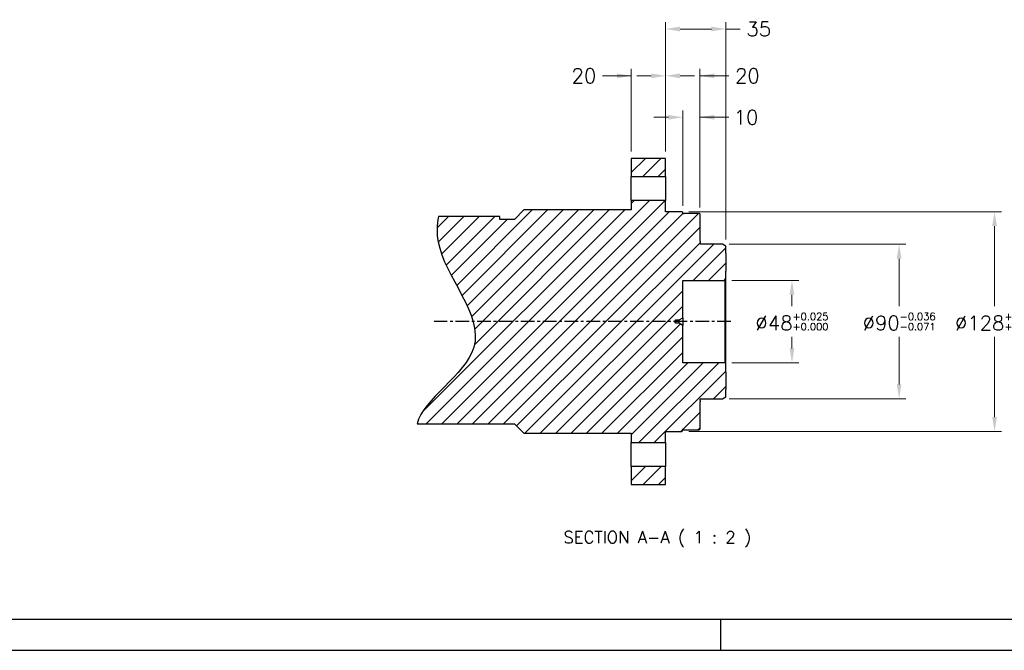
# Model space of a CAD drawing. Extents: x 18241 to 19925, y -4495 to -3297.
# Tile 2 of 24: x 18674 to 19247, y -4485 to -4117. Entities that reach past the tile are written whole.
import ezdxf

# ---------------------------------------------------------------- set-up
doc = ezdxf.new("R2010")
doc.units = 0
doc.header["$LTSCALE"] = 25.4
doc.linetypes.add('CENTER', pattern=[2, 1.25, -0.25, 0.25, -0.25])
doc.layers.get('0').update_dxf_attribs({"linetype": 'CONTINUOUS'})
doc.layers.get('Defpoints').update_dxf_attribs({"linetype": 'CONTINUOUS'})
doc.layers.add('ATA-CENTER', color=133, linetype='CENTER')
doc.layers.add('ATA-HATCH', color=252, linetype='CONTINUOUS')
doc.layers.add('ATA-DIM', color=252, linetype='CONTINUOUS', lineweight=25)
doc.layers.add('ATA-TEXT', color=7, linetype='CONTINUOUS', lineweight=25)
doc.styles.get("Standard").update_dxf_attribs({"font": 'simplex.shx'})
doc.dimstyles.new('ata_A1', dxfattribs={"dimtxt": 4.2, "dimasz": 4.2, "dimexe": 2, "dimexo": 2, "dimgap": 2, "dimtad": 0, "dimtih": 1, "dimtoh": 1, "dimdec": 6, "dimdsep": 46, "dimtxsty": 'Standard', "dimcen": 0, "dimclrd": 252, "dimclre": 252, "dimclrt": 4, "dimadec": 6, "dimazin": 2, "dimtfac": 1, "dimtdec": 6, "dimtofl": 0, "dimtmove": 0, "dimatfit": 3, "dimfxl": 0, "dimtolj": 1, "dimtzin": 0, "dimlwd": 0, "dimlwe": 0, "dimarcsym": 0})

# ---------------------------------------------------------------- blocks, each defined once
blk = doc.blocks.new('*D15331')
at = {"layer": 'ATA-DIM', "color": 252, "lineweight": 0}
for p, q in [((19088.21, -4269.19), (19127.24, -4269.19)), ((19123.24, -4277.59), (19123.24, -4284.29)), ((19123.24, -4308.79), (19123.24, -4302.09)), ((19088.21, -4317.19), (19127.24, -4317.19))]:
    blk.add_line(p, q, dxfattribs=at)
at = {"layer": 'ATA-DIM', "color": 252}
for points in [[(19124.64, -4277.59), (19121.84, -4277.59), (19123.24, -4269.19)], [(19121.84, -4308.79), (19124.64, -4308.79), (19123.24, -4317.19)]]:
    blk.add_solid(points, dxfattribs=at)
at = {"layer": 'Defpoints', "color": 0}
for p in [(19084.21, -4269.19), (19084.21, -4317.19), (19123.24, -4317.19)]:
    blk.add_point(p, dxfattribs=at)
at = {"layer": 'ATA-DIM', "color": 4, "insert": (19123.24, -4293.19), "char_height": 8.4, "attachment_point": 5}
blk.add_mtext('%%C48{\\H0.5x;\\S+0.025^ +0.000;}', dxfattribs=at)
blk = doc.blocks.new('*D15342')
at = {"layer": 'ATA-DIM', "color": 252, "lineweight": 0}
for p, q in [((19049.71, -4194.19), (19049.71, -4146.05)), ((19069.71, -4226.69), (19069.71, -4146.05)), ((19041.31, -4150.05), (19032.91, -4150.05)), ((19069.71, -4150.05), (19086.51, -4150.05)), ((19078.11, -4150.05), (19086.51, -4150.05))]:
    blk.add_line(p, q, dxfattribs=at)
at = {"layer": 'ATA-DIM', "color": 252}
for points in [[(19041.31, -4151.45), (19041.31, -4148.65), (19049.71, -4150.05)], [(19078.11, -4148.65), (19078.11, -4151.45), (19069.71, -4150.05)]]:
    blk.add_solid(points, dxfattribs=at)
at = {"layer": 'Defpoints', "color": 0}
for p in [(19049.71, -4150.05), (19049.71, -4198.19), (19069.71, -4230.69)]:
    blk.add_point(p, dxfattribs=at)
at = {"layer": 'ATA-DIM', "color": 4, "insert": (19097.32, -4150.05), "char_height": 8.4, "attachment_point": 5}
blk.add_mtext('20', dxfattribs=at)
blk = doc.blocks.new('*D15338')
at = {"layer": 'ATA-DIM', "color": 252, "lineweight": 0}
for p, q in [((19059.71, -4225.69), (19059.71, -4170.19)), ((19069.71, -4226.69), (19069.71, -4170.19)), ((19051.31, -4174.19), (19042.91, -4174.19)), ((19069.71, -4174.19), (19086.51, -4174.19)), ((19078.11, -4174.19), (19086.51, -4174.19))]:
    blk.add_line(p, q, dxfattribs=at)
at = {"layer": 'ATA-DIM', "color": 252}
for points in [[(19051.31, -4175.59), (19051.31, -4172.79), (19059.71, -4174.19)], [(19078.11, -4172.79), (19078.11, -4175.59), (19069.71, -4174.19)]]:
    blk.add_solid(points, dxfattribs=at)
at = {"layer": 'Defpoints', "color": 0}
for p in [(19059.71, -4174.19), (19059.71, -4229.69), (19069.71, -4230.69)]:
    blk.add_point(p, dxfattribs=at)
at = {"layer": 'ATA-DIM', "color": 4, "insert": (19096.52, -4174.19), "char_height": 8.4, "attachment_point": 5}
blk.add_mtext('10', dxfattribs=at)
blk = doc.blocks.new('*D15337')
at = {"layer": 'ATA-DIM', "color": 252, "lineweight": 0}
for p, q in [((19029.71, -4194.19), (19029.71, -4146.05)), ((19049.71, -4194.19), (19049.71, -4146.05)), ((19029.71, -4150.05), (19012.91, -4150.05)), ((19021.31, -4150.05), (19012.91, -4150.05)), ((19058.11, -4150.05), (19066.51, -4150.05))]:
    blk.add_line(p, q, dxfattribs=at)
at = {"layer": 'ATA-DIM', "color": 252}
for points in [[(19021.31, -4151.45), (19021.31, -4148.65), (19029.71, -4150.05)], [(19058.11, -4148.65), (19058.11, -4151.45), (19049.71, -4150.05)]]:
    blk.add_solid(points, dxfattribs=at)
at = {"layer": 'Defpoints', "color": 0}
for p in [(19049.71, -4150.05), (19029.71, -4198.19), (19049.71, -4198.19)]:
    blk.add_point(p, dxfattribs=at)
at = {"layer": 'ATA-DIM', "color": 4, "insert": (19002.11, -4150.05), "char_height": 8.4, "attachment_point": 5}
blk.add_mtext('20', dxfattribs=at)
blk = doc.blocks.new('*D15334')
at = {"layer": 'ATA-DIM', "color": 252, "lineweight": 0}
for p, q in [((19049.71, -4194.19), (19049.71, -4118.77)), ((19084.71, -4245.34), (19084.71, -4118.77)), ((19076.31, -4122.77), (19058.11, -4122.77)), ((19084.71, -4122.77), (19093.11, -4122.77))]:
    blk.add_line(p, q, dxfattribs=at)
at = {"layer": 'ATA-DIM', "color": 252}
for points in [[(19058.11, -4121.37), (19058.11, -4124.17), (19049.71, -4122.77)], [(19076.31, -4124.17), (19076.31, -4121.37), (19084.71, -4122.77)]]:
    blk.add_solid(points, dxfattribs=at)
at = {"layer": 'Defpoints', "color": 0}
for p in [(19049.71, -4122.77), (19049.71, -4198.19), (19084.71, -4249.34)]:
    blk.add_point(p, dxfattribs=at)
at = {"layer": 'ATA-DIM', "color": 4, "insert": (19103.92, -4122.77), "char_height": 8.4, "attachment_point": 5}
blk.add_mtext('35', dxfattribs=at)
blk = doc.blocks.new('*D15333')
at = {"layer": 'ATA-DIM', "color": 252, "lineweight": 0}
for p, q in [((19063.21, -4229.19), (19245.17, -4229.19)), ((19241.17, -4237.59), (19241.17, -4284.29)), ((19241.17, -4348.79), (19241.17, -4302.09)), ((19063.21, -4357.19), (19245.17, -4357.19))]:
    blk.add_line(p, q, dxfattribs=at)
at = {"layer": 'ATA-DIM', "color": 252}
for points in [[(19242.57, -4237.59), (19239.77, -4237.59), (19241.17, -4229.19)], [(19239.77, -4348.79), (19242.57, -4348.79), (19241.17, -4357.19)]]:
    blk.add_solid(points, dxfattribs=at)
at = {"layer": 'Defpoints', "color": 0}
for p in [(19059.21, -4229.19), (19059.21, -4357.19), (19241.17, -4357.19)]:
    blk.add_point(p, dxfattribs=at)
at = {"layer": 'ATA-DIM', "color": 4, "insert": (19241.17, -4293.19), "char_height": 8.4, "attachment_point": 5}
blk.add_mtext('%%C128{\\H0.5x;\\S+0.04^ +0.00;}', dxfattribs=at)
blk = doc.blocks.new('*D15332')
at = {"layer": 'ATA-DIM', "color": 252, "lineweight": 0}
for p, q in [((19086.71, -4248.19), (19189.61, -4248.19)), ((19185.61, -4256.59), (19185.61, -4284.29)), ((19185.61, -4329.79), (19185.61, -4302.09)), ((19086.71, -4338.19), (19189.61, -4338.19))]:
    blk.add_line(p, q, dxfattribs=at)
at = {"layer": 'ATA-DIM', "color": 252}
for points in [[(19187.01, -4256.59), (19184.21, -4256.59), (19185.61, -4248.19)], [(19184.21, -4329.79), (19187.01, -4329.79), (19185.61, -4338.19)]]:
    blk.add_solid(points, dxfattribs=at)
at = {"layer": 'Defpoints', "color": 0}
for p in [(19082.71, -4248.19), (19082.71, -4338.19), (19185.61, -4338.19)]:
    blk.add_point(p, dxfattribs=at)
at = {"layer": 'ATA-DIM', "color": 4, "insert": (19185.61, -4293.19), "char_height": 8.4, "attachment_point": 5}
blk.add_mtext('%%C90{\\H0.5x;\\S-0.036^ -0.071;}', dxfattribs=at)
blk = doc.blocks.new('ata-Border-A1-002')
blk.add_line((834, 9), (7, 9))
at = {"color": 253, "ltscale": 0.5}
for p, q in [((420.5, 9), (420.5, 0)), ((0, 0), (841, 0))]:
    blk.add_line(p, q, dxfattribs=at)

msp = doc.modelspace()

# ---------------------------------------------------------------- hatches: boundary and pattern name
at = {"layer": 'ATA-HATCH'}
h = msp.add_hatch(dxfattribs=at)
h.set_pattern_fill('ANSI31', color=256, scale=2)
h.set_pattern_definition([(45, (16673.039, -8080.758), (-4.490128, 4.490128), [])])
edge = h.paths.add_edge_path()
edge.add_spline(control_points=[(18917.5308457, -4232.0608968), (18916.4983498, -4236.8549278), (18915.6170064, -4261.7360482), (18962.7612715, -4307.8987605), (18908.1837549, -4338.4460707), (18905.1151881, -4352.6857968)], knot_values=[27.8880420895, 27.8880420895, 27.8880420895, 27.8880420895, 35.7755741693, 68.202521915, 95.9084680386, 95.9084680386, 95.9084680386, 95.9084680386], degree=3, periodic=0)
edge.add_line((18905.1151881, -4352.6857968), (18961.7146576, -4352.6857968))
edge.add_line((18961.7146576, -4352.6857968), (18967.2146576, -4358.1857968))
edge.add_line((18967.2146576, -4358.1857968), (19029.7146576, -4358.1857968))
edge.add_line((19029.7146576, -4358.1857968), (19029.7146576, -4363.6857968))
edge.add_line((19029.7146576, -4363.6857968), (19049.7146576, -4363.6857968))
edge.add_line((19049.7146576, -4363.6857968), (19049.7146576, -4357.1857968))
edge.add_line((19049.7146576, -4357.1857968), (19059.2146576, -4357.1857968))
edge.add_line((19059.2146576, -4357.1857968), (19059.7146576, -4356.6857968))
edge.add_line((19059.7146576, -4356.6857968), (19059.7146576, -4355.6857968))
edge.add_line((19059.7146576, -4355.6857968), (19060.2146576, -4356.1857968))
edge.add_line((19060.2146576, -4356.1857968), (19069.2146576, -4356.1857968))
edge.add_line((19069.2146576, -4356.1857968), (19069.7146576, -4355.6857968))
edge.add_line((19069.7146576, -4355.6857968), (19069.7146576, -4339.9357968))
edge.add_line((19069.7146576, -4339.9357968), (19069.7146576, -4339.1861758))
edge.add_line((19069.7146576, -4339.1861758), (19069.7146576, -4338.3857968))
edge.add_line((19069.7146576, -4338.3857968), (19069.7146576, -4338.1857968))
edge.add_line((19069.7146576, -4338.1857968), (19082.7146576, -4338.1857968))
edge.add_line((19082.7146576, -4338.1857968), (19084.7146576, -4337.0310963))
edge.add_line((19084.7146576, -4337.0310963), (19084.7146576, -4332.7387968))
edge.add_line((19084.7146576, -4332.7387968), (19084.7146576, -4322.6327968))
edge.add_line((19084.7146576, -4322.6327968), (19084.7146576, -4317.6857968))
edge.add_line((19084.7146576, -4317.6857968), (19084.2146576, -4317.1857968))
edge.add_line((19084.2146576, -4317.1857968), (19059.7146576, -4317.1857968))
edge.add_line((19059.7146576, -4317.1857968), (19059.7146576, -4295.4357968))
edge.add_line((19059.7146576, -4295.4357968), (19057.5495941, -4294.1857968))
edge.add_line((19057.5495941, -4294.1857968), (19055.7146576, -4294.1857968))
edge.add_line((19055.7146576, -4294.1857968), (19055.113797, -4293.1857968))
edge.add_line((19055.113797, -4293.1857968), (19055.7146576, -4292.1857968))
edge.add_line((19055.7146576, -4292.1857968), (19057.5495941, -4292.1857968))
edge.add_line((19057.5495941, -4292.1857968), (19059.7146576, -4290.9357968))
edge.add_line((19059.7146576, -4290.9357968), (19059.7146576, -4269.1857968))
edge.add_line((19059.7146576, -4269.1857968), (19084.2146576, -4269.1857968))
edge.add_line((19084.2146576, -4269.1857968), (19084.7146576, -4268.6857968))
edge.add_line((19084.7146576, -4268.6857968), (19084.7146576, -4263.7387968))
edge.add_line((19084.7146576, -4263.7387968), (19084.7146576, -4253.6327968))
edge.add_line((19084.7146576, -4253.6327968), (19084.7146576, -4249.3404974))
edge.add_line((19084.7146576, -4249.3404974), (19082.7146576, -4248.1857968))
edge.add_line((19082.7146576, -4248.1857968), (19069.7146576, -4248.1857968))
edge.add_line((19069.7146576, -4248.1857968), (19069.7146576, -4247.9857968))
edge.add_line((19069.7146576, -4247.9857968), (19069.7146576, -4247.1854179))
edge.add_line((19069.7146576, -4247.1854179), (19069.7146576, -4246.4357968))
edge.add_line((19069.7146576, -4246.4357968), (19069.7146576, -4230.6857968))
edge.add_line((19069.7146576, -4230.6857968), (19069.2146576, -4230.1857968))
edge.add_line((19069.2146576, -4230.1857968), (19060.2146576, -4230.1857968))
edge.add_line((19060.2146576, -4230.1857968), (19059.7146576, -4230.6857968))
edge.add_line((19059.7146576, -4230.6857968), (19059.7146576, -4229.6857968))
edge.add_line((19059.7146576, -4229.6857968), (19059.2146576, -4229.1857968))
edge.add_line((19059.2146576, -4229.1857968), (19049.7146576, -4229.1857968))
edge.add_line((19049.7146576, -4229.1857968), (19049.7146576, -4222.6857968))
edge.add_line((19049.7146576, -4222.6857968), (19029.7146576, -4222.6857968))
edge.add_line((19029.7146576, -4222.6857968), (19029.7146576, -4228.1857968))
edge.add_line((19029.7146576, -4228.1857968), (18967.2146576, -4228.1857968))
edge.add_line((18967.2146576, -4228.1857968), (18961.7146576, -4233.6857968))
edge.add_line((18961.7146576, -4233.6857968), (18953.234689, -4233.6857968))
edge.add_line((18953.234689, -4233.6857968), (18953.234689, -4232.0608968))
edge.add_line((18953.234689, -4232.0608968), (18917.5308457, -4232.0608968))
h.paths.add_polyline_path([(19049.7146576, -4208.6857968), (19049.7146576, -4198.1857968), (19029.7146576, -4198.1857968), (19029.7146576, -4208.6857968)])
h.paths.add_polyline_path([(19029.7146576, -4377.6857968), (19029.7146576, -4388.1857968), (19049.7146576, -4388.1857968), (19049.7146576, -4377.6857968)])

# ---------------------------------------------------------------- linework, layer by layer
for p, q in [((19029.7146576, -4198.1857968), (19029.7146576, -4208.6857968)), ((19049.7146576, -4198.1857968), (19029.7146576, -4198.1857968)), ((19049.7146576, -4208.6857968), (19049.7146576, -4198.1857968)), ((19029.7146576, -4222.6857968), (19029.7146576, -4208.6857968)), ((19029.7146576, -4208.6857968), (19049.7146576, -4208.6857968)), ((19049.7146576, -4208.6857968), (19049.7146576, -4222.6857968)), ((19029.7146576, -4222.6857968), (19029.7146576, -4228.1857968)), ((19049.7146576, -4222.6857968), (19029.7146576, -4222.6857968)), ((19049.7146576, -4229.1857968), (19049.7146576, -4222.6857968)), ((18967.2146576, -4228.1857968), (18961.7146576, -4233.6857968)), ((19029.7146576, -4228.1857968), (18967.2146576, -4228.1857968)), ((19059.2146576, -4229.1857968), (19049.7146576, -4229.1857968)), ((19059.7146576, -4229.6857968), (19059.2146576, -4229.1857968)), ((18953.234689, -4232.0608968), (18917.5308457, -4232.0608968)), ((18953.234689, -4233.6857968), (18953.234689, -4232.0608968)), ((18961.7146576, -4233.6857968), (18953.234689, -4233.6857968)), ((19059.7146576, -4230.6857968), (19059.7146576, -4229.6857968)), ((19060.2146576, -4230.1857968), (19059.7146576, -4230.6857968)), ((19069.2146576, -4230.1857968), (19060.2146576, -4230.1857968)), ((19069.7146576, -4230.6857968), (19069.2146576, -4230.1857968)), ((19069.7146576, -4246.4357968), (19069.7146576, -4230.6857968)), ((19069.7146576, -4246.4357968), (19069.7146576, -4247.1854179)), ((19069.7146576, -4247.9857968), (19069.7146576, -4247.1854179)), ((19069.7146576, -4248.1857968), (19069.7146576, -4247.9857968)), ((19082.7146576, -4248.1857968), (19069.7146576, -4248.1857968)), ((19084.7146576, -4249.3404974), (19082.7146576, -4248.1857968)), ((19084.7146576, -4253.6327968), (19084.7146576, -4249.3404974)), ((19084.7146576, -4253.6327968), (19084.7146576, -4263.7387968)), ((19084.7146576, -4268.6857968), (19084.7146576, -4263.7387968)), ((19059.7146576, -4269.1857968), (19084.2146576, -4269.1857968)), ((19059.7146576, -4290.9357968), (19059.7146576, -4269.1857968)), ((19084.2146576, -4269.1857968), (19084.7146576, -4268.6857968)), ((19084.2146576, -4269.1857968), (19084.2146576, -4317.1857968)), ((19084.7146576, -4317.6857968), (19084.7146576, -4268.6857968)), ((19055.113797, -4293.1857968), (19055.7146576, -4292.1857968)), ((19055.7146576, -4294.1857968), (19055.7146576, -4292.1857968)), ((19055.7146576, -4292.1857968), (19057.5495941, -4292.1857968)), ((19057.5495941, -4292.1857968), (19059.7146576, -4290.9357968)), ((19057.5495941, -4294.1857968), (19057.5495941, -4292.1857968)), ((19059.7146576, -4290.9357968), (19059.7146576, -4295.4357968)), ((19055.7146576, -4294.1857968), (19055.113797, -4293.1857968)), ((19057.5495941, -4294.1857968), (19055.7146576, -4294.1857968)), ((19059.7146576, -4295.4357968), (19057.5495941, -4294.1857968)), ((19059.7146576, -4317.1857968), (19059.7146576, -4295.4357968)), ((19084.2146576, -4317.1857968), (19059.7146576, -4317.1857968)), ((19084.7146576, -4317.6857968), (19084.2146576, -4317.1857968)), ((19084.7146576, -4322.6327968), (19084.7146576, -4317.6857968)), ((19084.7146576, -4322.6327968), (19084.7146576, -4332.7387968)), ((19084.7146576, -4337.0310963), (19084.7146576, -4332.7387968)), ((19069.7146576, -4338.3857968), (19069.7146576, -4338.1857968)), ((19069.7146576, -4338.1857968), (19082.7146576, -4338.1857968)), ((19069.7146576, -4339.1861758), (19069.7146576, -4338.3857968)), ((19082.7146576, -4338.1857968), (19084.7146576, -4337.0310963)), ((19069.7146576, -4339.1861758), (19069.7146576, -4339.9357968)), ((19069.7146576, -4355.6857968), (19069.7146576, -4339.9357968)), ((18905.1151881, -4352.6857968), (18961.7146576, -4352.6857968)), ((18961.7146576, -4352.6857968), (18967.2146576, -4358.1857968)), ((19059.7146576, -4355.6857968), (19060.2146576, -4356.1857968)), ((19059.7146576, -4356.6857968), (19059.7146576, -4355.6857968)), ((19069.2146576, -4356.1857968), (19069.7146576, -4355.6857968)), ((18967.2146576, -4358.1857968), (19029.7146576, -4358.1857968)), ((19029.7146576, -4358.1857968), (19029.7146576, -4363.6857968)), ((19049.7146576, -4357.1857968), (19059.2146576, -4357.1857968)), ((19049.7146576, -4363.6857968), (19049.7146576, -4357.1857968)), ((19059.2146576, -4357.1857968), (19059.7146576, -4356.6857968)), ((19060.2146576, -4356.1857968), (19069.2146576, -4356.1857968)), ((19029.7146576, -4377.6857968), (19029.7146576, -4363.6857968)), ((19029.7146576, -4363.6857968), (19049.7146576, -4363.6857968)), ((19049.7146576, -4363.6857968), (19049.7146576, -4377.6857968)), ((19029.7146576, -4377.6857968), (19029.7146576, -4388.1857968)), ((19049.7146576, -4377.6857968), (19029.7146576, -4377.6857968)), ((19049.7146576, -4388.1857968), (19049.7146576, -4377.6857968)), ((19029.7146576, -4388.1857968), (19049.7146576, -4388.1857968))]:
    msp.add_line(p, q)
msp.add_open_spline([(18917.5308457, -4232.0608968), (18916.4983498, -4236.8549278), (18915.6170064, -4261.7360482), (18962.7612715, -4307.8987605), (18908.1837549, -4338.4460707), (18905.1151881, -4352.6857968)], degree=3, knots=[27.8880420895, 27.8880420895, 27.8880420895, 27.8880420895, 35.7755741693, 68.202521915, 95.9084680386, 95.9084680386, 95.9084680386, 95.9084680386])
at = {"layer": 'ATA-CENTER', "ltscale": 0.25}
msp.add_line((19087.7146576, -4293.1857968), (18914.9477018, -4293.1857968), dxfattribs=at)

# ---------------------------------------------------------------- block references
at = {"xscale": 2, "yscale": 2, "zscale": 2}
msp.add_blockref('ata-Border-A1-002', (18240.6270144, -4484.7060806), dxfattribs=at)

# ---------------------------------------------------------------- texts
at = {"layer": 'ATA-TEXT', "color": 7, "insert": (18990.2484209, -4424.6822407), "char_height": 6.999999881, "attachment_point": 7}
msp.add_mtext('SECTION A-A ( 1 : 2 )', dxfattribs=at)

# ---------------------------------------------------------------- dimensions: what is measured, and where the dimension line sits
at = {"layer": 'ATA-DIM'}
for base, p1, p2, picture, middle in [((19049.7146576, -4122.7723129), (19084.7146576, -4249.3404974), (19049.7146576, -4198.1857968), '*D15334', (19103.9186576, -4122.7723129)), ((19049.7146576, -4150.0540944), (19029.7146576, -4198.1857968), (19049.7146576, -4198.1857968), '*D15337', (19002.1106576, -4150.0540944)), ((19049.7146576, -4150.0540944), (19069.7146576, -4230.6857968), (19049.7146576, -4198.1857968), '*D15342', (19097.3186576, -4150.0540944)), ((19059.7146576, -4174.1857948), (19069.7146576, -4230.6857968), (19059.7146576, -4229.6857968), '*D15338', (19096.5206576, -4174.1857948))]:
    dim = msp.add_linear_dim(base=base, p1=p1, p2=p2, dimstyle='ata_A1', override={"dimscale": 2, "dimtp": 0.1, "dimtm": 0.1, "dimtfac": 0.71, "dimtdec": 2, "dimtolj": 0, "dimtzin": 8}, dxfattribs=at)
    dim.commit()
    dim.dimension.update_dxf_attribs({"geometry": picture, "text_midpoint": middle, "dimtype": 160})
for base, p1, p2, angle, text, picture, middle in [((19241.1704573, -4357.1857968), (19059.2146576, -4229.1857968), (19059.2146576, -4357.1857968), 89.9999999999, '%%C<>{\\H0.5x;\\S+0.04^ +0.00;}', '*D15333', (19241.1704573, -4293.1857968)), ((19185.6055163, -4338.1857968), (19082.7146576, -4248.1857968), (19082.7146576, -4338.1857968), 89.9999999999, '%%C<>{\\H0.5x;\\S-0.036^ -0.071;}', '*D15332', (19185.6055163, -4293.1857968)), ((19123.2356149, -4317.1857968), (19084.2146576, -4269.1857968), (19084.2146576, -4317.1857968), 90, '%%C<>{\\H0.5x;\\S+0.025^ +0.000;}', '*D15331', (19123.2356149, -4293.1857968))]:
    dim = msp.add_linear_dim(base=base, p1=p1, p2=p2, angle=angle, text=text, dimstyle='ata_A1', override={"dimscale": 2, "dimtp": 0.1, "dimtm": 0.1, "dimtfac": 0.71, "dimtdec": 2, "dimtolj": 0, "dimtzin": 8}, dxfattribs=at)
    dim.commit()
    dim.dimension.update_dxf_attribs({"geometry": picture, "text_midpoint": middle, "dimtype": 160})

doc.saveas('drawing.dxf')
